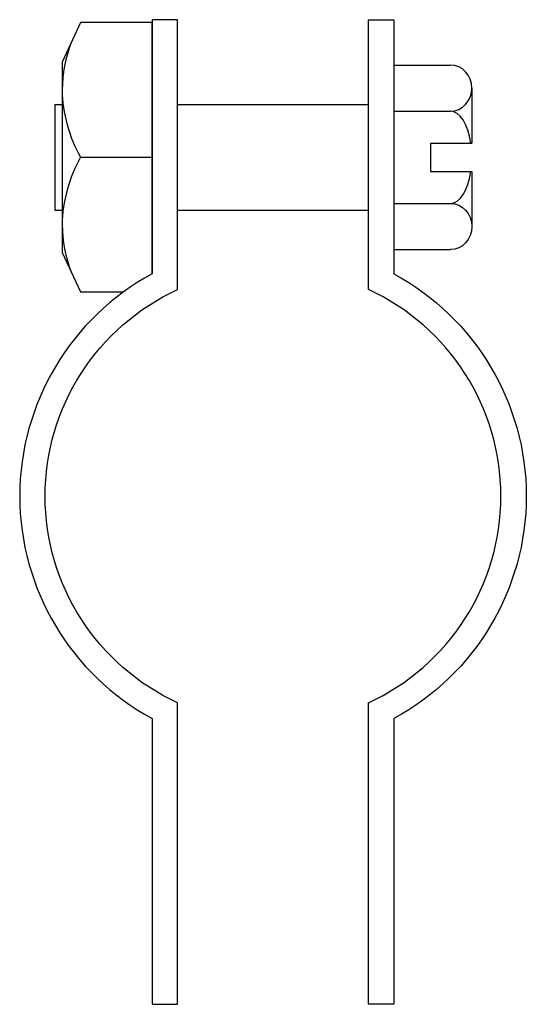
# Model space of a CAD drawing. Extents: x 42 to 174, y 11 to 268.
import ezdxf

# ---------------------------------------------------------------- set-up
doc = ezdxf.new("R2010")
doc.units = 0
doc.header["$MEASUREMENT"] = 0
doc.layers.get('0').update_dxf_attribs({"linetype": 'CONTINUOUS'})

msp = doc.modelspace()

# ---------------------------------------------------------------- linework, layer by layer
at = {"color": 7}
for p, q in [((139.51, 256.6), (139.51, 208.32)), ((139.51, 256.6), (154.35, 256.6)), ((159.89, 250.57), (159.89, 236.18)), ((50.91, 246.3), (52.85, 246.3)), ((50.91, 246.3), (50.91, 218.62)), ((83.03, 246.3), (132.87, 246.3)), ((139.51, 244.53), (154.35, 244.53)), ((149.08, 236.18), (149.08, 228.74)), ((149.08, 236.18), (159.89, 236.18)), ((149.08, 228.74), (159.89, 228.74)), ((159.89, 228.74), (159.89, 214.35)), ((139.51, 220.39), (154.35, 220.39)), ((50.91, 218.62), (52.85, 218.62)), ((83.03, 218.62), (132.87, 218.62)), ((139.51, 208.32), (154.35, 208.32))]:
    msp.add_line(p, q, dxfattribs=at)
msp.add_lwpolyline([(76.39, 202), (76.39, 267.68), (57.66, 267.68), (52.85, 257.38), (52.85, 207.54), (57.66, 197.24), (68.87, 197.24)], dxfattribs=at)
for points, knots in [([(83.03, 89.78), (83.03, 89.78), (83.03, 10.95), (83.03, 10.95), (83.03, 10.95), (76.39, 10.95), (76.39, 10.95), (76.39, 10.95), (76.39, 85.69), (76.39, 85.69), (55.06, 97.26), (41.78, 119.58), (41.78, 143.84), (41.78, 168.11), (55.06, 190.43), (76.39, 202), (76.39, 202), (76.39, 268.45), (76.39, 268.45), (76.39, 268.45), (83.03, 268.45), (83.03, 268.45), (83.03, 268.45), (83.03, 197.91), (83.03, 197.91), (61.94, 188.18), (48.42, 167.07), (48.42, 143.84), (48.42, 120.62), (61.94, 99.51), (83.03, 89.78)], [0, 0, 0, 0, 1, 1, 1, 2, 2, 2, 3, 3, 3, 4, 4, 4, 5, 5, 5, 6, 6, 6, 7, 7, 7, 8, 8, 8, 9, 9, 9, 10, 10, 10, 10]), ([(132.87, 89.78), (132.87, 89.78), (132.87, 10.95), (132.87, 10.95), (132.87, 10.95), (139.51, 10.95), (139.51, 10.95), (139.51, 10.95), (139.51, 85.69), (139.51, 85.69), (160.84, 97.26), (174.12, 119.58), (174.12, 143.84), (174.12, 168.11), (160.84, 190.43), (139.51, 202), (139.51, 202), (139.51, 268.45), (139.51, 268.45), (139.51, 268.45), (132.87, 268.45), (132.87, 268.45), (132.87, 268.45), (132.87, 197.91), (132.87, 197.91), (153.96, 188.18), (167.48, 167.07), (167.48, 143.84), (167.48, 120.62), (153.96, 99.51), (132.87, 89.78)], [0, 0, 0, 0, 1, 1, 1, 2, 2, 2, 3, 3, 3, 4, 4, 4, 5, 5, 5, 6, 6, 6, 7, 7, 7, 8, 8, 8, 9, 9, 9, 10, 10, 10, 10]), ([(55.25, 262.53), (53.75, 258.54), (52.94, 254.33), (52.85, 250.07), (52.98, 243.89), (54.63, 237.84), (57.66, 232.46), (57.66, 232.46), (76.39, 232.46), (76.39, 232.46)], [0, 0, 0, 0, 1, 1, 1, 2, 2, 2, 3, 3, 3, 3]), ([(154.35, 244.53), (157.41, 244.53), (159.89, 247.23), (159.89, 250.57), (159.89, 253.9), (157.41, 256.6), (154.35, 256.6)], [0, 0, 0, 0, 1, 1, 1, 2, 2, 2, 2]), ([(57.66, 232.46), (54.63, 227.08), (52.98, 221.03), (52.85, 214.85), (52.94, 210.59), (53.75, 206.38), (55.25, 202.39)], [0, 0, 0, 0, 1, 1, 1, 2, 2, 2, 2]), ([(154.35, 220.39), (157.41, 220.39), (159.89, 217.69), (159.89, 214.35), (159.89, 211.02), (157.41, 208.32), (154.35, 208.32)], [0, 0, 0, 0, 1, 1, 1, 2, 2, 2, 2])]:
    msp.add_open_spline(points, degree=3, knots=knots, dxfattribs=at)
for points in [[(159.62, 236.18), (158.88, 241.16), (156.75, 244.53), (154.35, 244.53)], [(154.35, 220.39), (156.75, 220.39), (158.88, 223.76), (159.62, 228.74)]]:
    msp.add_open_spline(points, degree=3, dxfattribs=at)

doc.saveas('drawing.dxf')
